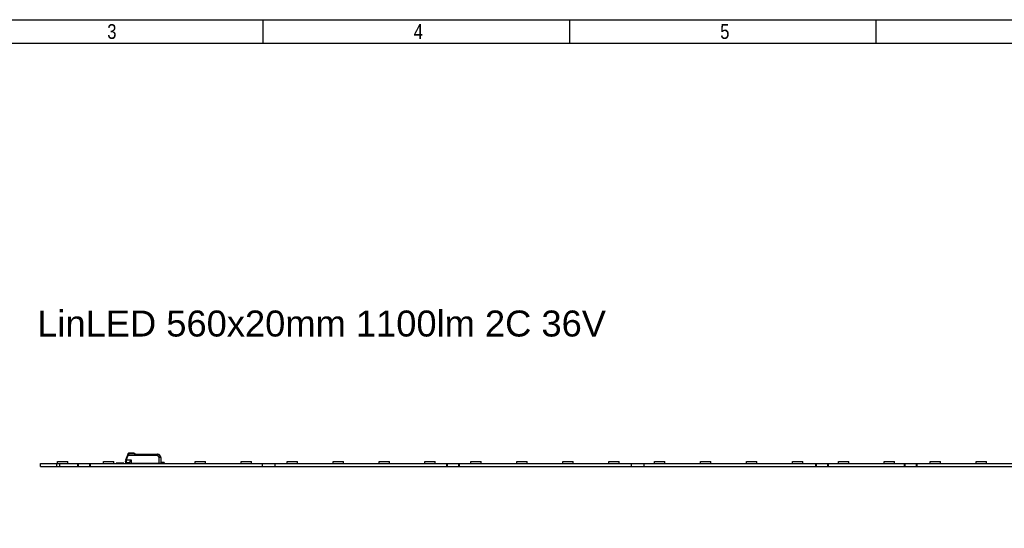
# Model space of a CAD drawing. Header units: millimetres. Extents: x 10 to 580, y 1 to 410.
# Tile 8 of 11: x 128 to 295, y 324 to 410. Entities that reach past the tile are written whole.
import ezdxf

# ---------------------------------------------------------------- set-up
doc = ezdxf.new("R2010")
doc.units = ezdxf.units.MM
for name, color, linetype in [('10', 7, 'Continuous'), ('Default', 7, 'Continuous'), ('LINLED_560X20MM_', 7, 'Continuous')]:
    doc.layers.add(name, color=color, linetype=linetype)
doc.styles.add('SEACAD_Arial', font='arial.ttf')

# ---------------------------------------------------------------- blocks, each defined once
blk = doc.blocks.new('SE1')
at = {"layer": 'LINLED_560X20MM_', "color": 7, "linetype": 'Continuous'}
for p, q in [((134.89, 335.22), (136.64, 335.22)), ((134.89, 334.89), (134.89, 335.22)), ((136.64, 334.89), (136.64, 335.22)), ((142.67, 335.22), (144.42, 335.22)), ((142.67, 334.89), (142.67, 335.22)), ((144.42, 334.89), (144.42, 335.22)), ((146.41, 335.21), (146.41, 335.07)), ((146.49, 335.51), (146.44, 335.38)), ((146.49, 335.51), (146.78, 336.31)), ((146.58, 335.47), (146.87, 336.27)), ((146.58, 335.77), (146.75, 336.22)), ((146.58, 335.47), (147.39, 335.47)), ((146.87, 336.29), (146.87, 336.27)), ((146.87, 336.29), (151.77, 336.29)), ((151.77, 336.27), (146.87, 336.27)), ((146.96, 336.62), (146.96, 336.6)), ((146.96, 336.62), (147.78, 336.62)), ((147.78, 336.6), (146.96, 336.6)), ((147.39, 335.47), (147.39, 334.92)), ((147.78, 336.6), (147.78, 336.62)), ((148.07, 336.41), (151.83, 336.41)), ((148.09, 336.47), (151.83, 336.47)), ((151.77, 336.27), (151.77, 336.29)), ((151.77, 336.27), (152.1, 335.87)), ((151.83, 336.47), (151.83, 336.41)), ((151.83, 336.47), (151.95, 336.47)), ((152.02, 336.43), (152.33, 336.06)), ((152.11, 334.92), (152.11, 335.87)), ((152.4, 335.87), (152.41, 334.92)), ((158.23, 335.22), (159.98, 335.22)), ((158.23, 334.89), (158.23, 335.22)), ((159.98, 334.89), (159.98, 335.22)), ((166.01, 335.22), (167.76, 335.22)), ((166.01, 334.89), (166.01, 335.22)), ((167.76, 334.89), (167.76, 335.22)), ((173.79, 335.22), (175.54, 335.22)), ((173.79, 334.89), (173.79, 335.22)), ((175.54, 334.89), (175.54, 335.22)), ((181.57, 335.22), (183.32, 335.22)), ((181.57, 334.89), (181.57, 335.22)), ((183.32, 334.89), (183.32, 335.22)), ((189.35, 335.22), (191.1, 335.22)), ((189.35, 334.89), (189.35, 335.22)), ((191.1, 334.89), (191.1, 335.22)), ((197.13, 335.22), (198.88, 335.22)), ((197.13, 334.89), (197.13, 335.22)), ((198.88, 334.89), (198.88, 335.22)), ((204.91, 335.22), (206.66, 335.22)), ((204.91, 334.89), (204.91, 335.22)), ((206.66, 334.89), (206.66, 335.22)), ((212.69, 335.22), (214.44, 335.22)), ((212.69, 334.89), (212.69, 335.22)), ((214.44, 334.89), (214.44, 335.22)), ((220.47, 335.22), (222.22, 335.22)), ((220.47, 334.89), (220.47, 335.22)), ((222.22, 334.89), (222.22, 335.22)), ((228.25, 335.22), (230, 335.22)), ((228.25, 334.89), (228.25, 335.22)), ((230, 334.89), (230, 335.22)), ((236.03, 335.22), (237.78, 335.22)), ((236.03, 334.89), (236.03, 335.22)), ((237.78, 334.89), (237.78, 335.22)), ((243.81, 335.22), (245.56, 335.22)), ((243.81, 334.89), (243.81, 335.22)), ((245.56, 334.89), (245.56, 335.22)), ((251.59, 335.22), (253.34, 335.22)), ((251.59, 334.89), (251.59, 335.22)), ((253.34, 334.89), (253.34, 335.22)), ((259.37, 335.22), (261.12, 335.22)), ((259.37, 334.89), (259.37, 335.22)), ((261.12, 334.89), (261.12, 335.22)), ((267.15, 335.22), (268.9, 335.22)), ((267.15, 334.89), (267.15, 335.22)), ((268.9, 334.89), (268.9, 335.22)), ((274.93, 335.22), (276.68, 335.22)), ((274.93, 334.89), (274.93, 335.22)), ((276.68, 334.89), (276.68, 335.22)), ((282.71, 335.22), (284.46, 335.22)), ((282.71, 334.89), (282.71, 335.22)), ((284.46, 334.89), (284.46, 335.22)), ((290.49, 335.22), (292.24, 335.22)), ((290.49, 334.89), (290.49, 335.22)), ((292.24, 334.89), (292.24, 335.22)), ((132.01, 334.89), (134.76, 334.89)), ((132.01, 334.39), (132.01, 334.89)), ((132.01, 334.39), (134.76, 334.39)), ((134.76, 334.89), (135.26, 334.89)), ((134.76, 334.39), (134.76, 334.89)), ((134.76, 334.39), (135.26, 334.39)), ((135.26, 334.89), (138.34, 334.89)), ((135.26, 334.39), (135.26, 334.89)), ((135.26, 334.39), (138.34, 334.39)), ((138.34, 334.89), (138.46, 334.89)), ((138.34, 334.39), (138.34, 334.89)), ((138.34, 334.39), (138.46, 334.39)), ((138.46, 334.89), (140.36, 334.89)), ((138.46, 334.39), (138.46, 334.89)), ((138.46, 334.39), (140.36, 334.39)), ((140.36, 334.89), (140.49, 334.89)), ((140.36, 334.39), (140.36, 334.89)), ((140.36, 334.39), (140.49, 334.39)), ((140.49, 334.89), (169.59, 334.89)), ((140.49, 334.39), (140.49, 334.89)), ((140.49, 334.39), (169.59, 334.39)), ((146.06, 334.94), (144.86, 334.94)), ((146.44, 334.94), (146.44, 335)), ((146.44, 334.94), (146.44, 334.89)), ((146.51, 335.14), (146.51, 334.97)), ((147.09, 334.97), (146.51, 334.97)), ((147.09, 335.01), (147.09, 334.92)), ((147.09, 334.92), (147.39, 334.92)), ((147.29, 334.89), (147.29, 334.92)), ((147.39, 334.92), (152.11, 334.92)), ((147.61, 334.89), (147.59, 334.92)), ((147.65, 334.92), (147.65, 334.89)), ((148.07, 334.91), (148.06, 334.92)), ((150.45, 334.89), (150.45, 334.92)), ((151.94, 334.92), (151.94, 334.89)), ((152.11, 334.92), (152.41, 334.92)), ((152.89, 335.04), (152.41, 335.04)), ((152.89, 334.97), (152.41, 334.97)), ((152.89, 334.97), (152.89, 335.04)), ((152.96, 335.04), (152.89, 335.04)), ((152.96, 335.04), (152.96, 334.94)), ((152.96, 334.89), (152.96, 334.94)), ((169.59, 334.89), (171.74, 334.89)), ((169.59, 334.39), (169.59, 334.89)), ((169.59, 334.39), (171.74, 334.39)), ((171.74, 334.89), (200.84, 334.89)), ((171.74, 334.39), (171.74, 334.89)), ((171.74, 334.39), (200.84, 334.39)), ((200.84, 334.89), (200.96, 334.89)), ((200.84, 334.39), (200.84, 334.89)), ((200.84, 334.39), (200.96, 334.39)), ((200.96, 334.89), (202.86, 334.89)), ((200.96, 334.39), (200.96, 334.89)), ((200.96, 334.39), (202.86, 334.39)), ((202.86, 334.89), (202.99, 334.89)), ((202.86, 334.39), (202.86, 334.89)), ((202.86, 334.39), (202.99, 334.39)), ((202.99, 334.89), (232.09, 334.89)), ((202.99, 334.39), (202.99, 334.89)), ((202.99, 334.39), (232.09, 334.39)), ((232.09, 334.89), (234.24, 334.89)), ((232.09, 334.39), (232.09, 334.89)), ((232.09, 334.39), (234.24, 334.39)), ((234.24, 334.89), (263.34, 334.89)), ((234.24, 334.39), (234.24, 334.89)), ((234.24, 334.39), (263.34, 334.39)), ((263.34, 334.89), (263.46, 334.89)), ((263.34, 334.39), (263.34, 334.89)), ((263.34, 334.39), (263.46, 334.39)), ((263.46, 334.89), (265.36, 334.89)), ((263.46, 334.39), (263.46, 334.89)), ((263.46, 334.39), (265.36, 334.39)), ((265.36, 334.89), (265.49, 334.89)), ((265.36, 334.39), (265.36, 334.89)), ((265.36, 334.39), (265.49, 334.39)), ((265.49, 334.89), (278.34, 334.89)), ((265.49, 334.39), (265.49, 334.89)), ((265.49, 334.39), (278.34, 334.39)), ((278.34, 334.89), (278.46, 334.89)), ((278.34, 334.39), (278.34, 334.89)), ((278.34, 334.39), (278.46, 334.39)), ((278.46, 334.89), (280.36, 334.89)), ((278.46, 334.39), (278.46, 334.89)), ((278.46, 334.39), (280.36, 334.39)), ((280.36, 334.89), (280.49, 334.89)), ((280.36, 334.39), (280.36, 334.89)), ((280.36, 334.39), (280.49, 334.39)), ((280.49, 334.89), (309.59, 334.89)), ((280.49, 334.39), (280.49, 334.89)), ((280.49, 334.39), (309.59, 334.39))]:
    blk.add_line(p, q, dxfattribs=at)
for centre, radius, start, end in [((146.91, 335.21), 0.5, 160.0072, 179.9937), ((145.51, 332.58), 3.09, 69.5507, 71.4033), ((147.13, 335.14), 0.622, 163.9846, 179.9525), ((135.37, 338.66), 11.66, 343.3323, 344.1587), ((102.64, 352.38), 46.98, 339.9939, 340.184), ((130.94, 342.34), 16.95, 339.6896, 340.0535), ((146.96, 336.52), 0.1, 90, 159.8971), ((150.97, 335.17), 4.25, 162.1517, 164.668), ((218.06, 315.37), 74.19, 163.377, 163.4767), ((147.78, 336.32), 0.297, 55.3146, 90.133), ((147.78, 336.42), 0.172, 48.6703, 89.7994), ((154.82, 344.68), 10.68, 229.5787, 230.7551), ((96.48, 261.41), 91.09, 55.4863, 55.5942), ((151.82, 336.2), 0.216, 73.9386, 85.529), ((152.24, 334.87), 1.57, 97.8594, 103.3294), ((152.1, 335.87), 0.3, 0.5, 40), ((144.86, 334.89), 0.05, 90, 180), ((146.06, 334.89), 0.05, 0, 90), ((146.51, 335.07), 0.1, 180, 269.9999), ((146.51, 334.84), 0.125, 90, 126.8699), ((147.96, 335.19), 0.3, 270, 290.2964), ((147.96, 335.19), 0.3, 290.2965, 293.5565), ((151.94, 335.19), 0.3, 246.4435, 270), ((152.89, 334.84), 0.125, 53.1301, 90)]:
    blk.add_arc(centre, radius, start, end, dxfattribs=at)
for centre, major_axis, ratio, start_param, end_param in [((146.87, 336.27), (0.094, -0.0342), 0.0082, 1.573739, 3.141593), ((152.1, 335.87), (-0.23, -0.193), 0.006685, 3.141593, 4.704473), ((152.1, 335.87), (0.3, 0.003), 0.008726, 0, 1.567849)]:
    blk.add_ellipse(centre, major_axis=major_axis, ratio=ratio, start_param=start_param, end_param=end_param, dxfattribs=at)
for points, knots in [([(146.51, 335.14), (146.49, 335.14), (146.46, 335.15), (146.42, 335.17), (146.41, 335.19), (146.41, 335.21)], [0, 0, 0, 0, 0.5, 0.5, 1, 1, 1, 1]), ([(146.54, 335.31), (146.51, 335.32), (146.48, 335.33), (146.45, 335.36), (146.44, 335.37), (146.44, 335.38)], [0, 0, 0, 0, 0.5, 0.5, 1, 1, 1, 1]), ([(146.87, 336.29), (146.85, 336.3), (146.83, 336.31), (146.79, 336.31), (146.78, 336.31), (146.78, 336.31)], [0, 0, 0, 0, 0.5, 0.5, 1, 1, 1, 1]), ([(146.93, 336.47), (146.91, 336.48), (146.88, 336.48), (146.85, 336.47), (146.84, 336.46), (146.83, 336.45)], [0, 0, 0, 0, 0.5, 0.5, 1, 1, 1, 1]), ([(146.87, 336.55), (146.88, 336.57), (146.89, 336.58), (146.92, 336.6), (146.94, 336.6), (146.96, 336.6)], [0, 0, 0, 0, 0.5, 0.5, 1, 1, 1, 1]), ([(147.09, 335.01), (147.09, 335.03), (147.1, 335.06), (147.13, 335.13), (147.19, 335.22), (147.28, 335.33), (147.34, 335.42), (147.39, 335.47), (147.39, 335.47)], [0, 0, 0, 0, 0.141226, 0.30625, 0.500113, 0.695827, 0.991922, 1, 1, 1, 1]), ([(151.77, 336.29), (151.77, 336.3), (151.78, 336.3), (151.8, 336.31), (151.81, 336.32), (151.82, 336.34), (151.83, 336.36), (151.83, 336.39), (151.83, 336.4), (151.83, 336.41)], [0, 0, 0, 0, 0.110474, 0.221192, 0.340028, 0.473427, 0.625996, 0.800833, 1, 1, 1, 1]), ([(151.87, 336.41), (151.87, 336.39), (151.86, 336.37), (151.85, 336.34), (151.83, 336.31), (151.81, 336.29), (151.78, 336.28), (151.77, 336.27)], [0, 0, 0, 0, 0.236284, 0.423963, 0.564449, 0.773732, 1, 1, 1, 1]), ([(151.87, 336.41), (151.87, 336.42), (151.87, 336.44), (151.85, 336.46), (151.84, 336.47), (151.83, 336.47)], [0, 0, 0, 0, 0.5, 0.5, 1, 1, 1, 1])]:
    blk.add_open_spline(points, degree=3, knots=knots, dxfattribs=at)
for points in [[(147.9, 336.55), (147.92, 336.57), (147.94, 336.57), (147.95, 336.57)], [(148.09, 336.47), (148.09, 336.47), (148.08, 336.45), (148.07, 336.41)], [(151.95, 336.47), (151.98, 336.47), (152, 336.46), (152.02, 336.43)]]:
    blk.add_open_spline(points, degree=3, dxfattribs=at)

msp = doc.modelspace()

# ---------------------------------------------------------------- linework, layer by layer
at = {"layer": '10', "color": 7, "linetype": 'Continuous'}
for p, q in [((169.7273, 406), (169.7273, 410)), ((221.6364, 406), (221.6364, 410)), ((273.5455, 406), (273.5455, 410)), ((580, 406), (14, 406))]:
    msp.add_line(p, q, dxfattribs=at)
msp.add_lwpolyline([(10, 10), (10, 410), (580, 410), (580, 10), (10, 10)], dxfattribs=at)

# ---------------------------------------------------------------- block references
at = {"layer": 'Default'}
msp.add_blockref('SE1', (0, 0), dxfattribs=at)

# ---------------------------------------------------------------- texts
at = {"layer": '10', "char_height": 2.5, "width": 1.521749, "attachment_point": 1, "style": 'SEACAD_Arial'}
for s, insert in [('{\\farial rounded mt|b0||i0||c0|p34;\\C7;\\H2.50000002;\\W0.8;3}', (143.318, 409.25)), ('{\\farial rounded mt|b0||i0||c0|p34;\\C7;\\H2.50000002;\\W0.8;4}', (195.227, 409.25)), ('{\\farial rounded mt|b0||i0||c0|p34;\\C7;\\H2.50000002;\\W0.8;5}', (247.136, 409.25))]:
    msp.add_mtext(s, dxfattribs=dict(at, insert=insert))
at = {"layer": 'Default', "insert": (131.4483, 360.7698), "char_height": 4.4, "width": 106.690446, "attachment_point": 1}
msp.add_mtext('{\\fArial CE|b0||i0||c0|p34;\\C7;\\H4.4;\\W1.;LinLED 560x20mm 1100lm 2C 36V}', dxfattribs=at)

doc.saveas('drawing.dxf')
